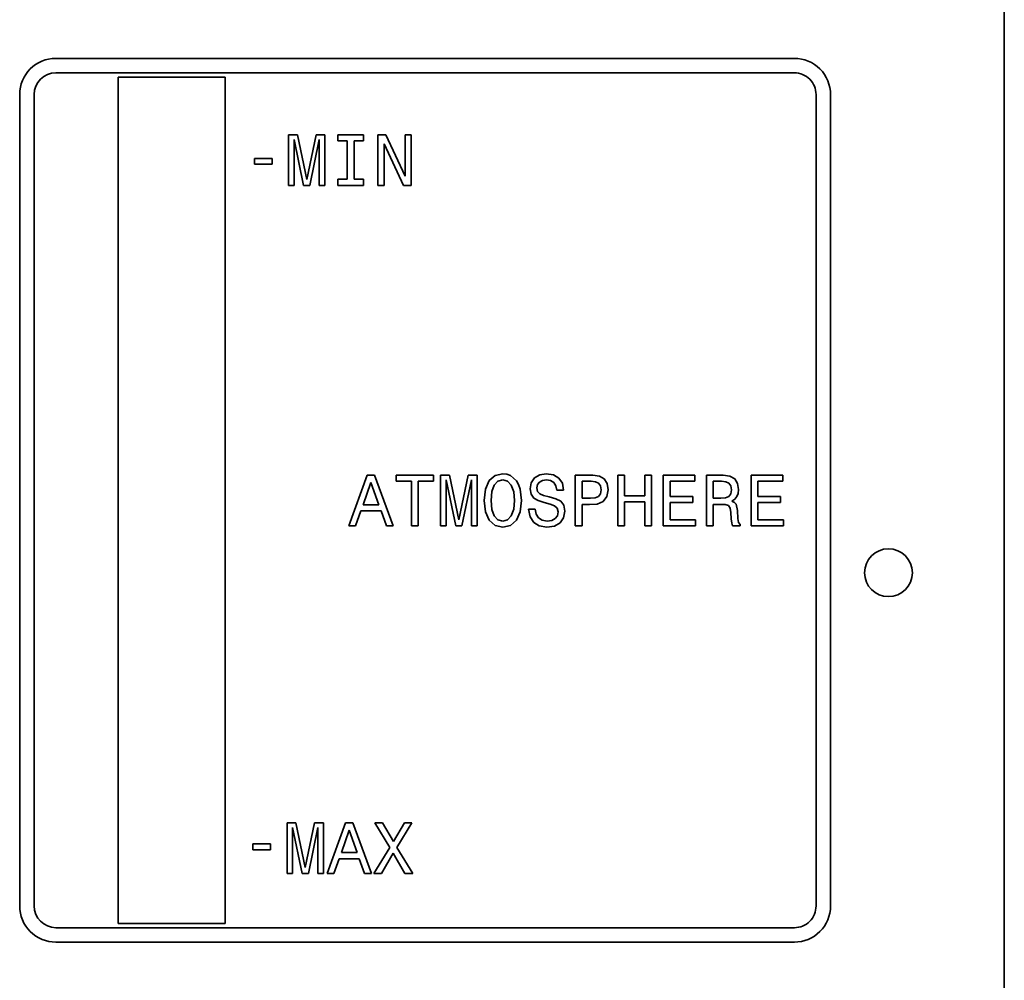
# Model space of a CAD drawing. Extents: x -62 to 331, y -17 to 221.
# Tile 13 of 16: x 263 to 331, y 88 to 154. Entities that reach past the tile are written whole.
import ezdxf

# ---------------------------------------------------------------- set-up
doc = ezdxf.new("R2010")
doc.units = 0

msp = doc.modelspace()

# ---------------------------------------------------------------- linework, layer by layer
at = {"color": 7, "lineweight": 35}
for p, q in [((330.648987, 11.882024), (330.648987, 219.882019)), ((269.448975, 91.68203), (269.448975, 150.082016)), ((276.848999, 150.082016), (276.848999, 91.68203))]:
    msp.add_line(p, q, dxfattribs=at)
at = {"color": 2, "lineweight": 35}
for p, q in [((265.148987, 151.382019), (316.148987, 151.382019)), ((265.148987, 150.382019), (316.148987, 150.382019)), ((262.648987, 148.882019), (262.648987, 92.882027)), ((263.648987, 148.882019), (263.648987, 92.882027)), ((317.648987, 92.882027), (317.648987, 148.882019)), ((318.648987, 92.882027), (318.648987, 148.882019)), ((316.148987, 91.382027), (265.148987, 91.382027)), ((316.148987, 90.382027), (265.148987, 90.382027))]:
    msp.add_line(p, q, dxfattribs=at)
at = {"color": 7, "lineweight": 35, "ltscale": 0.185001}
for p, q in [((269.448975, 150.082016), (276.848999, 150.082016)), ((276.848999, 91.68203), (269.448975, 91.68203))]:
    msp.add_line(p, q, dxfattribs=at)
at = {"color": 2, "lineweight": 35, "ltscale": 0.015508}
for p, q in [((281.830261, 146.111877), (281.20993, 146.111877)), ((292.33844, 122.619232), (291.71814, 122.619232)), ((301.486877, 122.190559), (302.107178, 122.190559)), ((281.731201, 98.611259), (281.11087, 98.611259))]:
    msp.add_line(p, q, dxfattribs=at)
at = {"color": 2, "lineweight": 35, "ltscale": 0.0875}
for p, q in [((281.20993, 146.111877), (281.20993, 142.611877)), ((283.731567, 142.611877), (283.731567, 146.111877)), ((287.392944, 146.111877), (287.392944, 142.611877)), ((289.692657, 142.611877), (289.692657, 146.111877)), ((291.71814, 122.619232), (291.71814, 119.119232)), ((294.239746, 119.119232), (294.239746, 122.619232)), ((301.022888, 122.619232), (301.022888, 119.119232)), ((303.953003, 122.619232), (303.953003, 119.119232)), ((306.288025, 119.119232), (306.288025, 122.619232)), ((307.099976, 122.619232), (307.099976, 119.119232)), ((310.070435, 122.619232), (310.070435, 119.119232)), ((313.172028, 122.619232), (313.172028, 119.119232)), ((281.11087, 98.611259), (281.11087, 95.111259)), ((283.632507, 95.111259), (283.632507, 98.611259))]:
    msp.add_line(p, q, dxfattribs=at)
at = {"color": 2, "lineweight": 35, "ltscale": 0.079431}
for p, q in [((281.598267, 142.611877), (281.598267, 145.789108)), ((283.338196, 145.789108), (283.338196, 142.611877)), ((292.106476, 119.119232), (292.106476, 122.296471)), ((293.846375, 122.296471), (293.846375, 119.119232)), ((281.499207, 95.111259), (281.499207, 98.288498)), ((283.239136, 98.288498), (283.239136, 95.111259))]:
    msp.add_line(p, q, dxfattribs=at)
at = {"color": 2, "lineweight": 35, "ltscale": 0.081104}
for p, q in [((281.598267, 145.789108), (282.253906, 142.611877)), ((292.106476, 122.296471), (292.762085, 119.119232))]:
    msp.add_line(p, q, dxfattribs=at)
at = {"color": 2, "lineweight": 35, "ltscale": 0.078805}
for p, q in [((282.470764, 143.025421), (281.830261, 146.111877)), ((292.978943, 119.532776), (292.33844, 122.619232)), ((282.371704, 95.524803), (281.731201, 98.611259))]:
    msp.add_line(p, q, dxfattribs=at)
at = {"color": 2, "lineweight": 35, "ltscale": 0.078831}
for p, q in [((283.116272, 146.111877), (282.470764, 143.025421)), ((293.624481, 122.619232), (292.978943, 119.532776)), ((283.017212, 98.611259), (282.371704, 95.524803))]:
    msp.add_line(p, q, dxfattribs=at)
at = {"color": 2, "lineweight": 35, "ltscale": 0.081079}
for p, q in [((282.687622, 142.611877), (283.338196, 145.789108)), ((293.195801, 119.119232), (293.846375, 122.296471)), ((282.588562, 95.111259), (283.239136, 98.288498))]:
    msp.add_line(p, q, dxfattribs=at)
at = {"color": 2, "lineweight": 35, "ltscale": 0.015382}
for p, q in [((283.731567, 146.111877), (283.116272, 146.111877)), ((294.239746, 122.619232), (293.624481, 122.619232)), ((283.632507, 98.611259), (283.017212, 98.611259))]:
    msp.add_line(p, q, dxfattribs=at)
at = {"color": 2, "lineweight": 35, "ltscale": 0.043877}
for p, q in [((286.384308, 146.111877), (284.629242, 146.111877)), ((284.629242, 142.611877), (286.384308, 142.611877))]:
    msp.add_line(p, q, dxfattribs=at)
at = {"color": 2, "lineweight": 35, "ltscale": 0.010591}
for p, q in [((284.629242, 146.111877), (284.629242, 145.688248)), ((286.384308, 145.688248), (286.384308, 146.111877)), ((289.692657, 146.111877), (289.269012, 146.111877)), ((284.629242, 143.035507), (284.629242, 142.611877)), ((286.384308, 142.611877), (286.384308, 143.035507)), ((288.64682, 122.619232), (288.64682, 122.195602)), ((291.233978, 122.195602), (291.233978, 122.619232)), ((309.278656, 122.195602), (309.278656, 122.619232)), ((315.350708, 122.195602), (315.350708, 122.619232)), ((309.319, 119.119232), (309.319, 119.542862)), ((315.391052, 119.119232), (315.391052, 119.542862))]:
    msp.add_line(p, q, dxfattribs=at)
at = {"color": 2, "lineweight": 35, "ltscale": 0.016138}
for p, q in [((284.629242, 145.688248), (285.27478, 145.688248)), ((285.73877, 145.688248), (286.384308, 145.688248)), ((285.27478, 143.035507), (284.629242, 143.035507)), ((286.384308, 143.035507), (285.73877, 143.035507))]:
    msp.add_line(p, q, dxfattribs=at)
at = {"color": 2, "lineweight": 35, "ltscale": 0.066319}
for p, q in [((285.27478, 145.688248), (285.27478, 143.035507)), ((285.73877, 143.035507), (285.73877, 145.688248))]:
    msp.add_line(p, q, dxfattribs=at)
at = {"color": 2, "lineweight": 35, "ltscale": 0.013743}
msp.add_line((287.942657, 146.111877), (287.392944, 146.111877), dxfattribs=at)
at = {"color": 2, "lineweight": 35, "ltscale": 0.079032}
msp.add_line((289.269012, 143.242279), (287.942657, 146.111877), dxfattribs=at)
at = {"color": 2, "lineweight": 35, "ltscale": 0.07174}
for p, q in [((289.269012, 146.111877), (289.269012, 143.242279)), ((287.811523, 142.611877), (287.811523, 145.481461))]:
    msp.add_line(p, q, dxfattribs=at)
at = {"color": 2, "lineweight": 35, "ltscale": 0.079192}
msp.add_line((287.811523, 145.481461), (289.153015, 142.611877), dxfattribs=at)
at = {"color": 2, "lineweight": 35, "ltscale": 0.030511}
for p, q in [((280.093079, 144.475937), (278.87262, 144.475937)), ((278.87262, 144.077515), (280.093079, 144.077515)), ((279.980865, 97.160248), (278.760406, 97.160248)), ((278.760406, 96.761833), (279.980865, 96.761833))]:
    msp.add_line(p, q, dxfattribs=at)
at = {"color": 2, "lineweight": 35, "ltscale": 0.009961}
for p, q in [((278.87262, 144.475937), (278.87262, 144.077515)), ((280.093079, 144.077515), (280.093079, 144.475937))]:
    msp.add_line(p, q, dxfattribs=at)
at = {"color": 2, "lineweight": 35, "ltscale": 0.009708}
for p, q in [((281.20993, 142.611877), (281.598267, 142.611877)), ((291.71814, 119.119232), (292.106476, 119.119232)), ((281.11087, 95.111259), (281.499207, 95.111259))]:
    msp.add_line(p, q, dxfattribs=at)
at = {"color": 2, "lineweight": 35, "ltscale": 0.010843}
for p, q in [((282.253906, 142.611877), (282.687622, 142.611877)), ((292.762085, 119.119232), (293.195801, 119.119232)), ((282.154846, 95.111259), (282.588562, 95.111259))]:
    msp.add_line(p, q, dxfattribs=at)
at = {"color": 2, "lineweight": 35, "ltscale": 0.009834}
for p, q in [((283.338196, 142.611877), (283.731567, 142.611877)), ((293.846375, 119.119232), (294.239746, 119.119232)), ((283.239136, 95.111259), (283.632507, 95.111259))]:
    msp.add_line(p, q, dxfattribs=at)
at = {"color": 2, "lineweight": 35, "ltscale": 0.010464}
msp.add_line((287.392944, 142.611877), (287.811523, 142.611877), dxfattribs=at)
at = {"color": 2, "lineweight": 35, "ltscale": 0.013491}
for p, q in [((289.153015, 142.611877), (289.692657, 142.611877)), ((311.079102, 121.025574), (310.539459, 121.025574))]:
    msp.add_line(p, q, dxfattribs=at)
at = {"color": 2, "lineweight": 35, "ltscale": 0.093252}
for p, q in [((286.649689, 122.624275), (285.373749, 119.119232)), ((285.150513, 98.616302), (283.874573, 95.111259))]:
    msp.add_line(p, q, dxfattribs=at)
at = {"color": 2, "lineweight": 35, "ltscale": 0.01286}
for p, q in [((287.164093, 122.624275), (286.649689, 122.624275)), ((301.486877, 120.596901), (302.001282, 120.596901)), ((285.664917, 98.616302), (285.150513, 98.616302))]:
    msp.add_line(p, q, dxfattribs=at)
at = {"color": 2, "lineweight": 35, "ltscale": 0.093295}
for p, q in [((288.445068, 119.119232), (287.164093, 122.624275)), ((286.945892, 95.111259), (285.664917, 98.616302))]:
    msp.add_line(p, q, dxfattribs=at)
at = {"color": 2, "lineweight": 35, "ltscale": 0.064679}
msp.add_line((291.233978, 122.619232), (288.64682, 122.619232), dxfattribs=at)
at = {"color": 2, "lineweight": 35, "ltscale": 0.013498}
msp.add_line((295.475342, 122.588974), (295.066833, 122.235947), dxfattribs=at)
at = {"color": 2, "lineweight": 35, "ltscale": 0.013854}
msp.add_line((296.014954, 122.715057), (295.475342, 122.588974), dxfattribs=at)
at = {"color": 2, "lineweight": 35, "ltscale": 0.006991}
msp.add_line((296.292358, 122.679756), (296.014954, 122.715057), dxfattribs=at)
at = {"color": 2, "lineweight": 35, "ltscale": 0.0067}
msp.add_line((296.544495, 122.588974), (296.292358, 122.679756), dxfattribs=at)
at = {"color": 2, "lineweight": 35, "ltscale": 0.013676}
for p, q in [((296.958038, 122.230904), (296.544495, 122.588974)), ((296.544495, 119.144447), (296.958038, 119.502518))]:
    msp.add_line(p, q, dxfattribs=at)
at = {"color": 2, "lineweight": 35, "ltscale": 0.009968}
msp.add_line((298.208771, 122.422546), (297.981812, 122.094742), dxfattribs=at)
at = {"color": 2, "lineweight": 35, "ltscale": 0.010292}
msp.add_line((298.561798, 122.634361), (298.208771, 122.422546), dxfattribs=at)
at = {"color": 2, "lineweight": 35, "ltscale": 0.011504}
msp.add_line((299.015686, 122.710014), (298.561798, 122.634361), dxfattribs=at)
at = {"color": 2, "lineweight": 35, "ltscale": 0.012749}
msp.add_line((299.52002, 122.634361), (299.015686, 122.710014), dxfattribs=at)
at = {"color": 2, "lineweight": 35, "ltscale": 0.010855}
msp.add_line((299.893219, 122.41246), (299.52002, 122.634361), dxfattribs=at)
at = {"color": 2, "lineweight": 35, "ltscale": 0.01063}
msp.add_line((300.130249, 122.059433), (299.893219, 122.41246), dxfattribs=at)
at = {"color": 2, "lineweight": 35, "ltscale": 0.03026}
msp.add_line((302.233276, 122.619232), (301.022888, 122.619232), dxfattribs=at)
at = {"color": 2, "lineweight": 35, "ltscale": 0.011465}
for p, q in [((302.687164, 122.553673), (302.233276, 122.619232)), ((311.694366, 122.553673), (311.240479, 122.619232))]:
    msp.add_line(p, q, dxfattribs=at)
at = {"color": 2, "lineweight": 35, "ltscale": 0.009602}
for p, q in [((303.02002, 122.36203), (302.687164, 122.553673)), ((312.027222, 122.36203), (311.694366, 122.553673))]:
    msp.add_line(p, q, dxfattribs=at)
at = {"color": 2, "lineweight": 35, "ltscale": 0.011726}
for p, q in [((304.422028, 122.619232), (303.953003, 122.619232)), ((303.953003, 119.119232), (304.422028, 119.119232)), ((310.070435, 119.119232), (310.539459, 119.119232))]:
    msp.add_line(p, q, dxfattribs=at)
at = {"color": 2, "lineweight": 35, "ltscale": 0.035681}
for p, q in [((304.422028, 121.192001), (304.422028, 122.619232)), ((305.824036, 122.619232), (305.824036, 121.192001))]:
    msp.add_line(p, q, dxfattribs=at)
at = {"color": 2, "lineweight": 35, "ltscale": 0.0116}
for p, q in [((306.288025, 122.619232), (305.824036, 122.619232)), ((285.373749, 119.119232), (285.837738, 119.119232)), ((301.022888, 119.119232), (301.486877, 119.119232)), ((305.824036, 119.119232), (306.288025, 119.119232)), ((283.874573, 95.111259), (284.338562, 95.111259))]:
    msp.add_line(p, q, dxfattribs=at)
at = {"color": 2, "lineweight": 35, "ltscale": 0.054467}
for p, q in [((309.278656, 122.619232), (307.099976, 122.619232)), ((315.350708, 122.619232), (313.172028, 122.619232))]:
    msp.add_line(p, q, dxfattribs=at)
at = {"color": 2, "lineweight": 35, "ltscale": 0.029251}
msp.add_line((311.240479, 122.619232), (310.070435, 122.619232), dxfattribs=at)
at = {"color": 2, "lineweight": 35, "ltscale": 0.040871}
for p, q in [((286.367279, 120.576729), (286.906891, 122.119957)), ((286.906891, 122.119957), (287.446533, 120.576729)), ((284.868103, 96.568756), (285.407715, 98.111984)), ((285.407715, 98.111984), (285.947327, 96.568756))]:
    msp.add_line(p, q, dxfattribs=at)
at = {"color": 2, "lineweight": 35, "ltscale": 0.026603}
msp.add_line((288.64682, 122.195602), (289.710938, 122.195602), dxfattribs=at)
at = {"color": 2, "lineweight": 35, "ltscale": 0.076909}
for p, q in [((289.710938, 122.195602), (289.710938, 119.119232)), ((290.174896, 119.119232), (290.174896, 122.195602))]:
    msp.add_line(p, q, dxfattribs=at)
at = {"color": 2, "lineweight": 35, "ltscale": 0.026477}
msp.add_line((290.174896, 122.195602), (291.233978, 122.195602), dxfattribs=at)
at = {"color": 2, "lineweight": 35, "ltscale": 0.015861}
for p, q in [((295.066833, 122.235947), (294.809631, 121.655975)), ((296.958038, 119.502518), (297.21524, 120.082489))]:
    msp.add_line(p, q, dxfattribs=at)
at = {"color": 2, "lineweight": 35, "ltscale": 0.011968}
for p, q in [((295.258484, 121.479462), (295.424896, 121.928314)), ((296.599976, 121.923271), (296.766418, 121.474419)), ((296.766418, 120.259003), (296.599976, 119.810158))]:
    msp.add_line(p, q, dxfattribs=at)
at = {"color": 2, "lineweight": 35, "ltscale": 0.009365}
for p, q in [((295.424896, 121.928314), (295.682098, 122.200645)), ((295.682098, 119.537819), (295.424896, 119.810158)), ((296.599976, 119.810158), (296.342773, 119.537819))]:
    msp.add_line(p, q, dxfattribs=at)
at = {"color": 2, "lineweight": 35, "ltscale": 0.008659}
msp.add_line((295.682098, 122.200645), (296.014954, 122.296471), dxfattribs=at)
at = {"color": 2, "lineweight": 35, "ltscale": 0.008538}
msp.add_line((296.014954, 122.296471), (296.342773, 122.200645), dxfattribs=at)
at = {"color": 2, "lineweight": 35, "ltscale": 0.009457}
msp.add_line((296.342773, 122.200645), (296.599976, 121.923271), dxfattribs=at)
at = {"color": 2, "lineweight": 35, "ltscale": 0.007507}
msp.add_line((297.104309, 121.968658), (296.958038, 122.230904), dxfattribs=at)
at = {"color": 2, "lineweight": 35, "ltscale": 0.008413}
msp.add_line((297.21524, 121.650932), (297.104309, 121.968658), dxfattribs=at)
at = {"color": 2, "lineweight": 35, "ltscale": 0.010781}
msp.add_line((297.981812, 122.094742), (297.901123, 121.671104), dxfattribs=at)
at = {"color": 2, "lineweight": 35, "ltscale": 0.005786}
msp.add_line((298.375183, 121.741714), (298.420593, 121.968658), dxfattribs=at)
at = {"color": 2, "lineweight": 35, "ltscale": 0.006406}
msp.add_line((298.420593, 121.489548), (298.375183, 121.741714), dxfattribs=at)
at = {"color": 2, "lineweight": 35, "ltscale": 0.005396}
msp.add_line((298.420593, 121.968658), (298.551697, 122.140129), dxfattribs=at)
at = {"color": 2, "lineweight": 35, "ltscale": 0.005818}
msp.add_line((298.551697, 122.140129), (298.753448, 122.256119), dxfattribs=at)
at = {"color": 2, "lineweight": 35, "ltscale": 0.007007}
msp.add_line((298.753448, 122.256119), (299.030823, 122.296471), dxfattribs=at)
at = {"color": 2, "lineweight": 35, "ltscale": 0.007172}
msp.add_line((299.030823, 122.296471), (299.313232, 122.246033), dxfattribs=at)
at = {"color": 2, "lineweight": 35, "ltscale": 0.006508}
msp.add_line((299.313232, 122.246033), (299.535126, 122.109871), dxfattribs=at)
at = {"color": 2, "lineweight": 35, "ltscale": 0.00675}
msp.add_line((299.535126, 122.109871), (299.681396, 121.882919), dxfattribs=at)
at = {"color": 2, "lineweight": 35, "ltscale": 0.007891}
msp.add_line((299.681396, 121.882919), (299.751984, 121.575287), dxfattribs=at)
at = {"color": 2, "lineweight": 35, "ltscale": 0.012022}
msp.add_line((300.210938, 121.585373), (300.130249, 122.059433), dxfattribs=at)
at = {"color": 2, "lineweight": 35, "ltscale": 0.029125}
for p, q in [((301.486877, 121.025574), (301.486877, 122.190559)), ((310.539459, 121.025574), (310.539459, 122.190559))]:
    msp.add_line(p, q, dxfattribs=at)
at = {"color": 2, "lineweight": 35, "ltscale": 0.007603}
msp.add_line((302.107178, 122.190559), (302.40979, 122.160301), dxfattribs=at)
at = {"color": 2, "lineweight": 35, "ltscale": 0.006043}
msp.add_line((302.40979, 122.160301), (302.631683, 122.064476), dxfattribs=at)
at = {"color": 2, "lineweight": 35, "ltscale": 0.005497}
msp.add_line((302.631683, 122.064476), (302.762817, 121.887962), dxfattribs=at)
at = {"color": 2, "lineweight": 35, "ltscale": 0.007027}
for p, q in [((302.762817, 121.887962), (302.808197, 121.610588)), ((311.77002, 121.887962), (311.815399, 121.610588))]:
    msp.add_line(p, q, dxfattribs=at)
at = {"color": 2, "lineweight": 35, "ltscale": 0.009409}
for p, q in [((303.221741, 122.044304), (303.02002, 122.36203)), ((312.228943, 122.044304), (312.027222, 122.36203))]:
    msp.add_line(p, q, dxfattribs=at)
at = {"color": 2, "lineweight": 35, "ltscale": 0.010986}
msp.add_line((303.292328, 121.610588), (303.221741, 122.044304), dxfattribs=at)
at = {"color": 2, "lineweight": 35, "ltscale": 0.026225}
for p, q in [((307.563965, 121.146614), (307.563965, 122.195602)), ((313.636017, 121.146614), (313.636017, 122.195602))]:
    msp.add_line(p, q, dxfattribs=at)
at = {"color": 2, "lineweight": 35, "ltscale": 0.042867}
for p, q in [((307.563965, 122.195602), (309.278656, 122.195602)), ((313.636017, 122.195602), (315.350708, 122.195602))]:
    msp.add_line(p, q, dxfattribs=at)
at = {"color": 2, "lineweight": 35, "ltscale": 0.014247}
msp.add_line((310.539459, 122.190559), (311.109344, 122.190559), dxfattribs=at)
at = {"color": 2, "lineweight": 35, "ltscale": 0.007728}
msp.add_line((311.109344, 122.190559), (311.416992, 122.160301), dxfattribs=at)
at = {"color": 2, "lineweight": 35, "ltscale": 0.005927}
msp.add_line((311.416992, 122.160301), (311.63385, 122.064476), dxfattribs=at)
at = {"color": 2, "lineweight": 35, "ltscale": 0.005573}
for p, q in [((311.63385, 122.064476), (311.77002, 121.887962)), ((302.757751, 121.318085), (302.621582, 121.141571)), ((311.764954, 121.318085), (311.628784, 121.141571))]:
    msp.add_line(p, q, dxfattribs=at)
at = {"color": 2, "lineweight": 35, "ltscale": 0.010737}
msp.add_line((312.299561, 121.620674), (312.228943, 122.044304), dxfattribs=at)
at = {"color": 2, "lineweight": 35, "ltscale": 0.019799}
for p, q in [((294.809631, 121.655975), (294.718842, 120.869232)), ((294.718842, 120.869232), (294.809631, 120.082489))]:
    msp.add_line(p, q, dxfattribs=at)
at = {"color": 2, "lineweight": 35, "ltscale": 0.015319}
msp.add_line((295.203003, 120.869232), (295.258484, 121.479462), dxfattribs=at)
at = {"color": 2, "lineweight": 35, "ltscale": 0.015205}
msp.add_line((296.766418, 121.474419), (296.826935, 120.869232), dxfattribs=at)
at = {"color": 2, "lineweight": 35, "ltscale": 0.019689}
msp.add_line((297.311066, 120.869232), (297.21524, 121.650932), dxfattribs=at)
at = {"color": 2, "lineweight": 35, "ltscale": 0.009597}
msp.add_line((297.901123, 121.671104), (297.966705, 121.292862), dxfattribs=at)
at = {"color": 2, "lineweight": 35, "ltscale": 0.008018}
msp.add_line((297.966705, 121.292862), (298.158325, 121.03566), dxfattribs=at)
at = {"color": 2, "lineweight": 35, "ltscale": 0.005445}
msp.add_line((298.566833, 121.328171), (298.420593, 121.489548), dxfattribs=at)
at = {"color": 2, "lineweight": 35, "ltscale": 0.007003}
msp.add_line((298.824036, 121.217216), (298.566833, 121.328171), dxfattribs=at)
at = {"color": 2, "lineweight": 35, "ltscale": 0.010122}
msp.add_line((299.217407, 121.121399), (298.824036, 121.217216), dxfattribs=at)
at = {"color": 2, "lineweight": 35, "ltscale": 0.011933}
msp.add_line((299.676361, 120.990273), (299.217407, 121.121399), dxfattribs=at)
at = {"color": 2, "lineweight": 35, "ltscale": 0.011474}
msp.add_line((299.751984, 121.575287), (300.210938, 121.575287), dxfattribs=at)
at = {"color": 2, "lineweight": 35, "ltscale": 0.000252}
msp.add_line((300.210938, 121.575287), (300.210938, 121.585373), dxfattribs=at)
at = {"color": 2, "lineweight": 35, "ltscale": 0.007969}
msp.add_line((302.389618, 121.050789), (302.071869, 121.025574), dxfattribs=at)
at = {"color": 2, "lineweight": 35, "ltscale": 0.006227}
for p, q in [((302.621582, 121.141571), (302.389618, 121.050789)), ((311.628784, 121.141571), (311.39682, 121.050789))]:
    msp.add_line(p, q, dxfattribs=at)
at = {"color": 2, "lineweight": 35, "ltscale": 0.007421}
for p, q in [((302.808197, 121.610588), (302.757751, 121.318085)), ((311.815399, 121.610588), (311.764954, 121.318085))]:
    msp.add_line(p, q, dxfattribs=at)
at = {"color": 2, "lineweight": 35, "ltscale": 0.01087}
msp.add_line((302.934265, 120.79863), (303.201569, 121.141571), dxfattribs=at)
at = {"color": 2, "lineweight": 35, "ltscale": 0.011943}
msp.add_line((303.201569, 121.141571), (303.292328, 121.610588), dxfattribs=at)
at = {"color": 2, "lineweight": 35, "ltscale": 0.03505}
for p, q in [((305.824036, 121.192001), (304.422028, 121.192001)), ((304.422028, 120.763329), (305.824036, 120.763329))]:
    msp.add_line(p, q, dxfattribs=at)
at = {"color": 2, "lineweight": 35, "ltscale": 0.039085}
for p, q in [((309.12735, 121.146614), (307.563965, 121.146614)), ((315.199402, 121.146614), (313.636017, 121.146614)), ((307.563965, 120.728027), (309.12735, 120.728027)), ((313.636017, 120.728027), (315.199402, 120.728027))]:
    msp.add_line(p, q, dxfattribs=at)
at = {"color": 2, "lineweight": 35, "ltscale": 0.010465}
for p, q in [((309.12735, 120.728027), (309.12735, 121.146614)), ((315.199402, 120.728027), (315.199402, 121.146614))]:
    msp.add_line(p, q, dxfattribs=at)
at = {"color": 2, "lineweight": 35, "ltscale": 0.007968}
msp.add_line((311.39682, 121.050789), (311.079102, 121.025574), dxfattribs=at)
at = {"color": 2, "lineweight": 35, "ltscale": 0.005651}
msp.add_line((312.037292, 120.954971), (312.178497, 121.131485), dxfattribs=at)
at = {"color": 2, "lineweight": 35, "ltscale": 0.005994}
msp.add_line((312.178497, 121.131485), (312.269287, 121.353386), dxfattribs=at)
at = {"color": 2, "lineweight": 35, "ltscale": 0.006725}
msp.add_line((312.269287, 121.353386), (312.299561, 121.620674), dxfattribs=at)
at = {"color": 2, "lineweight": 35, "ltscale": 0.026981}
for p, q in [((287.446533, 120.576729), (286.367279, 120.576729)), ((285.947327, 96.568756), (284.868103, 96.568756))]:
    msp.add_line(p, q, dxfattribs=at)
at = {"color": 2, "lineweight": 35, "ltscale": 0.015444}
msp.add_line((295.258484, 120.25396), (295.203003, 120.869232), dxfattribs=at)
at = {"color": 2, "lineweight": 35, "ltscale": 0.015331}
msp.add_line((296.826935, 120.869232), (296.766418, 120.259003), dxfattribs=at)
at = {"color": 2, "lineweight": 35, "ltscale": 0.019814}
msp.add_line((297.21524, 120.082489), (297.311066, 120.869232), dxfattribs=at)
at = {"color": 2, "lineweight": 35, "ltscale": 0.008695}
msp.add_line((298.158325, 121.03566), (298.460938, 120.864189), dxfattribs=at)
at = {"color": 2, "lineweight": 35, "ltscale": 0.010846}
msp.add_line((298.460938, 120.864189), (298.874481, 120.73307), dxfattribs=at)
at = {"color": 2, "lineweight": 35, "ltscale": 0.010616}
msp.add_line((298.874481, 120.73307), (299.28299, 120.617073), dxfattribs=at)
at = {"color": 2, "lineweight": 35, "ltscale": 0.008175}
msp.add_line((299.28299, 120.617073), (299.590607, 120.506119), dxfattribs=at)
at = {"color": 2, "lineweight": 35, "ltscale": 0.006168}
msp.add_line((299.590607, 120.506119), (299.777222, 120.344742), dxfattribs=at)
at = {"color": 2, "lineweight": 35, "ltscale": 0.009642}
msp.add_line((300.019287, 120.813759), (299.676361, 120.990273), dxfattribs=at)
at = {"color": 2, "lineweight": 35, "ltscale": 0.008526}
msp.add_line((300.23111, 120.546471), (300.019287, 120.813759), dxfattribs=at)
at = {"color": 2, "lineweight": 35, "ltscale": 0.01051}
msp.add_line((300.306763, 120.132919), (300.23111, 120.546471), dxfattribs=at)
at = {"color": 2, "lineweight": 35, "ltscale": 0.014625}
msp.add_line((302.071869, 121.025574), (301.486877, 121.025574), dxfattribs=at)
at = {"color": 2, "lineweight": 35, "ltscale": 0.036942}
for p, q in [((301.486877, 119.119232), (301.486877, 120.596901)), ((310.539459, 119.119232), (310.539459, 120.596901))]:
    msp.add_line(p, q, dxfattribs=at)
at = {"color": 2, "lineweight": 35, "ltscale": 0.013001}
msp.add_line((302.001282, 120.596901), (302.520721, 120.622116), dxfattribs=at)
at = {"color": 2, "lineweight": 35, "ltscale": 0.011241}
msp.add_line((302.520721, 120.622116), (302.934265, 120.79863), dxfattribs=at)
at = {"color": 2, "lineweight": 35, "ltscale": 0.041102}
for p, q in [((304.422028, 119.119232), (304.422028, 120.763329)), ((305.824036, 120.763329), (305.824036, 119.119232))]:
    msp.add_line(p, q, dxfattribs=at)
at = {"color": 2, "lineweight": 35, "ltscale": 0.029629}
for p, q in [((307.563965, 119.542862), (307.563965, 120.728027)), ((313.636017, 119.542862), (313.636017, 120.728027))]:
    msp.add_line(p, q, dxfattribs=at)
at = {"color": 2, "lineweight": 35, "ltscale": 0.011977}
msp.add_line((310.539459, 120.596901), (311.018555, 120.596901), dxfattribs=at)
at = {"color": 2, "lineweight": 35, "ltscale": 0.008834}
msp.add_line((311.018555, 120.596901), (311.371582, 120.581772), dxfattribs=at)
at = {"color": 2, "lineweight": 35, "ltscale": 0.005822}
msp.add_line((311.371582, 120.581772), (311.593506, 120.511162), dxfattribs=at)
at = {"color": 2, "lineweight": 35, "ltscale": 0.005144}
msp.add_line((311.593506, 120.511162), (311.714539, 120.344742), dxfattribs=at)
at = {"color": 2, "lineweight": 35, "ltscale": 0.005947}
msp.add_line((311.835571, 120.828888), (312.037292, 120.954971), dxfattribs=at)
at = {"color": 2, "lineweight": 35, "ltscale": 0.005132}
msp.add_line((312.01712, 120.73307), (311.835571, 120.828888), dxfattribs=at)
at = {"color": 2, "lineweight": 35, "ltscale": 0.004377}
msp.add_line((312.133118, 120.601944), (312.01712, 120.73307), dxfattribs=at)
at = {"color": 2, "lineweight": 35, "ltscale": 0.010682}
msp.add_line((312.218842, 120.183357), (312.133118, 120.601944), dxfattribs=at)
at = {"color": 2, "lineweight": 35, "ltscale": 0.027318}
for p, q in [((285.837738, 119.119232), (286.205902, 120.148056)), ((287.602875, 120.148056), (287.971008, 119.119232)), ((284.338562, 95.111259), (284.706696, 96.140083)), ((286.103668, 96.140083), (286.471832, 95.111259))]:
    msp.add_line(p, q, dxfattribs=at)
at = {"color": 2, "lineweight": 35, "ltscale": 0.034924}
for p, q in [((286.205902, 120.148056), (287.602875, 120.148056)), ((284.706696, 96.140083), (286.103668, 96.140083))]:
    msp.add_line(p, q, dxfattribs=at)
at = {"color": 2, "lineweight": 35, "ltscale": 0.015913}
msp.add_line((294.809631, 120.082489), (295.071869, 119.502518), dxfattribs=at)
at = {"color": 2, "lineweight": 35, "ltscale": 0.011849}
msp.add_line((295.424896, 119.810158), (295.258484, 120.25396), dxfattribs=at)
at = {"color": 2, "lineweight": 35, "ltscale": 0.011473}
msp.add_line((298.25415, 120.274132), (297.795227, 120.274132), dxfattribs=at)
at = {"color": 2, "lineweight": 35, "ltscale": 0.0136}
msp.add_line((297.795227, 120.274132), (297.896088, 119.739548), dxfattribs=at)
at = {"color": 2, "lineweight": 35, "ltscale": 0.011681}
msp.add_line((297.896088, 119.739548), (298.148254, 119.346176), dxfattribs=at)
at = {"color": 2, "lineweight": 35, "ltscale": 0.008809}
msp.add_line((298.309631, 119.926147), (298.25415, 120.274132), dxfattribs=at)
at = {"color": 2, "lineweight": 35, "ltscale": 0.007765}
msp.add_line((298.476074, 119.663902), (298.309631, 119.926147), dxfattribs=at)
at = {"color": 2, "lineweight": 35, "ltscale": 0.00638}
msp.add_line((299.782257, 119.815201), (299.625916, 119.613472), dxfattribs=at)
at = {"color": 2, "lineweight": 35, "ltscale": 0.006758}
msp.add_line((299.777222, 120.344742), (299.842773, 120.082489), dxfattribs=at)
at = {"color": 2, "lineweight": 35, "ltscale": 0.006851}
msp.add_line((299.842773, 120.082489), (299.782257, 119.815201), dxfattribs=at)
at = {"color": 2, "lineweight": 35, "ltscale": 0.011696}
msp.add_line((300.215973, 119.673988), (300.306763, 120.132919), dxfattribs=at)
at = {"color": 2, "lineweight": 35, "ltscale": 0.007545}
msp.add_line((311.714539, 120.344742), (311.764954, 120.047188), dxfattribs=at)
at = {"color": 2, "lineweight": 35, "ltscale": 0.011365}
msp.add_line((311.764954, 120.047188), (311.790192, 119.5933), dxfattribs=at)
at = {"color": 2, "lineweight": 35, "ltscale": 0.014149}
msp.add_line((312.25415, 119.618515), (312.218842, 120.183357), dxfattribs=at)
at = {"color": 2, "lineweight": 35, "ltscale": 0.011852}
for p, q in [((287.971008, 119.119232), (288.445068, 119.119232)), ((286.471832, 95.111259), (286.945892, 95.111259))]:
    msp.add_line(p, q, dxfattribs=at)
at = {"color": 2, "lineweight": 35, "ltscale": 0.011599}
msp.add_line((289.710938, 119.119232), (290.174896, 119.119232), dxfattribs=at)
at = {"color": 2, "lineweight": 35, "ltscale": 0.013581}
msp.add_line((295.071869, 119.502518), (295.480377, 119.144447), dxfattribs=at)
at = {"color": 2, "lineweight": 35, "ltscale": 0.013703}
msp.add_line((295.480377, 119.144447), (296.014954, 119.023415), dxfattribs=at)
at = {"color": 2, "lineweight": 35, "ltscale": 0.008625}
msp.add_line((296.014954, 119.447044), (295.682098, 119.537819), dxfattribs=at)
at = {"color": 2, "lineweight": 35, "ltscale": 0.008504}
msp.add_line((296.342773, 119.537819), (296.014954, 119.447044), dxfattribs=at)
at = {"color": 2, "lineweight": 35, "ltscale": 0.01358}
msp.add_line((296.014954, 119.023415), (296.544495, 119.144447), dxfattribs=at)
at = {"color": 2, "lineweight": 35, "ltscale": 0.011374}
msp.add_line((298.148254, 119.346176), (298.536591, 119.109146), dxfattribs=at)
at = {"color": 2, "lineweight": 35, "ltscale": 0.007698}
msp.add_line((298.738312, 119.502518), (298.476074, 119.663902), dxfattribs=at)
at = {"color": 2, "lineweight": 35, "ltscale": 0.013286}
msp.add_line((298.536591, 119.109146), (299.061066, 119.023415), dxfattribs=at)
at = {"color": 2, "lineweight": 35, "ltscale": 0.008685}
msp.add_line((299.081238, 119.447044), (298.738312, 119.502518), dxfattribs=at)
at = {"color": 2, "lineweight": 35, "ltscale": 0.013142}
msp.add_line((299.061066, 119.023415), (299.580536, 119.104103), dxfattribs=at)
at = {"color": 2, "lineweight": 35, "ltscale": 0.007757}
msp.add_line((299.388885, 119.487389), (299.081238, 119.447044), dxfattribs=at)
at = {"color": 2, "lineweight": 35, "ltscale": 0.006712}
msp.add_line((299.625916, 119.613472), (299.388885, 119.487389), dxfattribs=at)
at = {"color": 2, "lineweight": 35, "ltscale": 0.011181}
msp.add_line((299.580536, 119.104103), (299.968842, 119.326004), dxfattribs=at)
at = {"color": 2, "lineweight": 35, "ltscale": 0.01067}
msp.add_line((299.968842, 119.326004), (300.215973, 119.673988), dxfattribs=at)
at = {"color": 2, "lineweight": 35, "ltscale": 0.055476}
for p, q in [((307.099976, 119.119232), (309.319, 119.119232)), ((313.172028, 119.119232), (315.391052, 119.119232))]:
    msp.add_line(p, q, dxfattribs=at)
at = {"color": 2, "lineweight": 35, "ltscale": 0.043876}
for p, q in [((309.319, 119.542862), (307.563965, 119.542862)), ((315.391052, 119.542862), (313.636017, 119.542862))]:
    msp.add_line(p, q, dxfattribs=at)
at = {"color": 2, "lineweight": 35, "ltscale": 0.007477}
msp.add_line((311.790192, 119.5933), (311.820435, 119.295746), dxfattribs=at)
at = {"color": 2, "lineweight": 35, "ltscale": 0.004665}
msp.add_line((311.820435, 119.295746), (311.880951, 119.119232), dxfattribs=at)
at = {"color": 2, "lineweight": 35, "ltscale": 0.013239}
for p, q in [((311.880951, 119.119232), (312.410492, 119.119232)), ((287.697327, 98.616302), (287.167786, 98.616302)), ((287.107269, 95.111259), (287.63681, 95.111259))]:
    msp.add_line(p, q, dxfattribs=at)
at = {"color": 2, "lineweight": 35, "ltscale": 0.006633}
msp.add_line((312.294495, 119.356262), (312.25415, 119.618515), dxfattribs=at)
at = {"color": 2, "lineweight": 35, "ltscale": 0.004569}
msp.add_line((312.410492, 119.215057), (312.294495, 119.356262), dxfattribs=at)
at = {"color": 2, "lineweight": 35, "ltscale": 0.002396}
msp.add_line((312.410492, 119.119232), (312.410492, 119.215057), dxfattribs=at)
at = {"color": 2, "lineweight": 35, "ltscale": 0.049949}
msp.add_line((287.167786, 98.616302), (288.20166, 96.906647), dxfattribs=at)
at = {"color": 2, "lineweight": 35, "ltscale": 0.037518}
msp.add_line((288.453827, 97.320198), (287.697327, 98.616302), dxfattribs=at)
at = {"color": 2, "lineweight": 35, "ltscale": 0.03771}
msp.add_line((289.225433, 98.616302), (288.453827, 97.320198), dxfattribs=at)
at = {"color": 2, "lineweight": 35, "ltscale": 0.049906}
msp.add_line((288.695892, 96.91169), (289.734802, 98.616302), dxfattribs=at)
at = {"color": 2, "lineweight": 35, "ltscale": 0.012734}
msp.add_line((289.734802, 98.616302), (289.225433, 98.616302), dxfattribs=at)
at = {"color": 2, "lineweight": 35, "ltscale": 0.081105}
msp.add_line((281.499207, 98.288498), (282.154846, 95.111259), dxfattribs=at)
at = {"color": 2, "lineweight": 35, "ltscale": 0.00996}
for p, q in [((278.760406, 97.160248), (278.760406, 96.761833)), ((279.980865, 96.761833), (279.980865, 97.160248))]:
    msp.add_line(p, q, dxfattribs=at)
at = {"color": 2, "lineweight": 35, "ltscale": 0.052566}
msp.add_line((288.20166, 96.906647), (287.107269, 95.111259), dxfattribs=at)
at = {"color": 2, "lineweight": 35, "ltscale": 0.052674}
msp.add_line((289.790283, 95.111259), (288.695892, 96.91169), dxfattribs=at)
at = {"color": 2, "lineweight": 35, "ltscale": 0.040707}
msp.add_line((287.63681, 95.111259), (288.43869, 96.528412), dxfattribs=at)
at = {"color": 2, "lineweight": 35, "ltscale": 0.040895}
msp.add_line((288.43869, 96.528412), (289.255707, 95.111259), dxfattribs=at)
at = {"color": 2, "lineweight": 35, "ltscale": 0.013364}
msp.add_line((289.255707, 95.111259), (289.790283, 95.111259), dxfattribs=at)
at = {"color": 7, "lineweight": 35}
msp.add_circle((322.648987, 115.882027), 1.65, dxfattribs=at)
at = {"color": 2, "lineweight": 35}
for centre, radius, start, end in [((265.148987, 148.882019), 2.5, 90.000003, 179.999995), ((316.148987, 148.882019), 2.5, 360, 90.000003), ((265.148987, 148.882019), 1.5, 90.000003, 179.999995), ((316.148987, 148.882019), 1.5, 360, 90.000003), ((265.148987, 92.882027), 2.5, 179.999995, 269.999997), ((265.148987, 92.882027), 1.5, 180.000005, 269.999997), ((316.148987, 92.882027), 2.5, 269.999997, 0), ((316.148987, 92.882027), 1.5, 269.999997, 0)]:
    msp.add_arc(centre, radius, start, end, dxfattribs=at)

doc.saveas('drawing.dxf')
